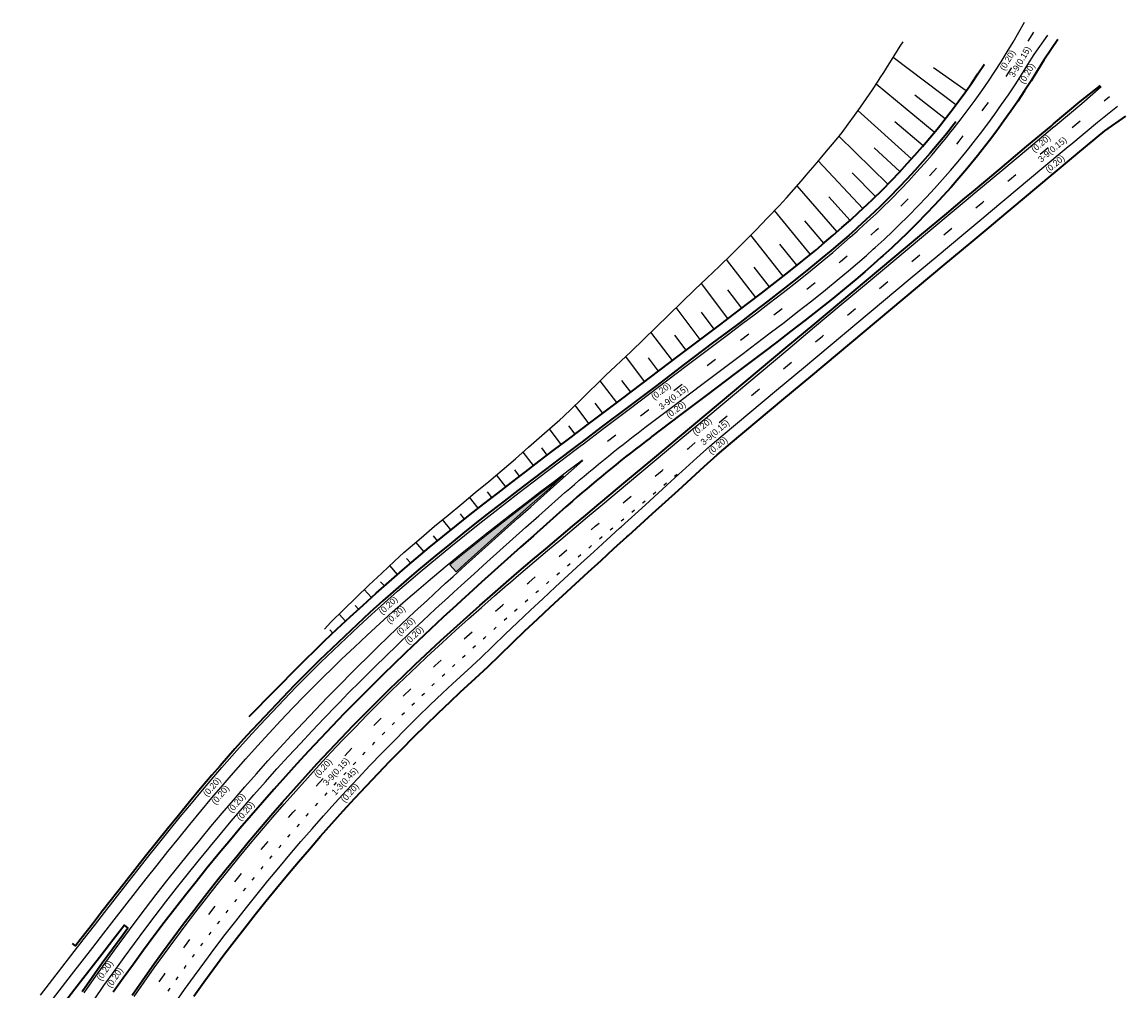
# Model space of a CAD drawing. Header units: metres. Extents: x 84265 to 85604, y 451334 to 452912.
# Tile 7 of 7: x 85287 to 85604, y 452634 to 452912. Entities that reach past the tile are written whole.
import ezdxf

# ---------------------------------------------------------------- set-up
doc = ezdxf.new("R2010")
doc.units = ezdxf.units.M
doc.linetypes.add('13strp', pattern=[4, 1, -3])
doc.linetypes.add('39strp', pattern=[12, 3, -9])
for name, color, linetype, lineweight in [('gw-nw-kruinlijn', 90, 'CONTINUOUS', 35), ('gw-nw-taludarc', 90, 'CONTINUOUS', 25), ('gw-nw-teenlijn', 90, 'CONTINUOUS', 25), ('mk-nw-13streep 0.45', 7, '13strp', 25), ('mk-nw-39streep 0.15', 7, '39strp', 25), ('mk-nw-streep 0.20', 7, 'CONTINUOUS', 25), ('mk-nw-t18_1000', 7, 'CONTINUOUS', 18), ('mk-nw-vlakmark', 7, 'CONTINUOUS', 18), ('vh-nw-randverharding nieuw', 6, 'CONTINUOUS', 35), ('vh-nw-randverharding oud', 6, 'CONTINUOUS', 35)]:
    doc.layers.add(name, color=color, linetype=linetype, lineweight=lineweight)
doc.styles.add('rtw_iso', font='iso-rtw.shx')

msp = doc.modelspace()

# ---------------------------------------------------------------- hatches: boundary and pattern name
at = {"layer": 'mk-nw-vlakmark'}
msp.add_hatch(color=256, dxfattribs=at).paths.add_polyline_path([(85411.98, 452754.06), (85410.16, 452756.06), (85412.94, 452758.34), (85416.81, 452761.46), (85420.7, 452764.56), (85424.62, 452767.63), (85428.55, 452770.69), (85432.5, 452773.74), (85436.46, 452776.77), (85440.43, 452779.79), (85442.78, 452781.57), (85440.64, 452779.68), (85438.74, 452777.99), (85435.95, 452775.52), (85433.16, 452773.04), (85429.42, 452769.72), (85425.69, 452766.4), (85421.96, 452763.06), (85418.24, 452759.72), (85414.52, 452756.37)])

# ---------------------------------------------------------------- linework, layer by layer
at = {"layer": 'gw-nw-kruinlijn', "flags": 128}
msp.add_lwpolyline([(85352.57, 452712.53), (85367.04, 452727.14), (85369.65, 452729.73), (85370.62, 452730.69), (85374.23, 452734.2), (85377.87, 452737.67), (85381.55, 452741.11), (85385.26, 452744.52), (85389, 452747.89), (85392.78, 452751.22), (85396.58, 452754.52), (85399.31, 452756.84), (85404.29, 452761), (85408.18, 452764.19), (85412.09, 452767.35), (85416.02, 452770.48), (85419.97, 452773.58), (85423.93, 452776.66), (85427.9, 452779.73), (85431.88, 452782.77), (85435.86, 452785.8), (85439.85, 452788.83), (85443.85, 452791.84), (85445.36, 452792.99), (85446.34, 452793.73), (85451.83, 452797.87), (85459.8, 452803.9), (85467.78, 452809.93), (85475.76, 452815.95), (85483.74, 452821.98), (85487.96, 452825.17), (85491.72, 452828.01), (85495.69, 452831.02), (85499.65, 452834.05), (85503.59, 452837.09), (85507.5, 452840.16), (85511.37, 452843.26), (85515.2, 452846.4), (85517.73, 452848.52), (85520.24, 452850.66), (85522.72, 452852.82), (85524.65, 452854.53), (85525.18, 452855.01), (85527.6, 452857.23), (85530, 452859.47), (85531.62, 452861.03), (85534.32, 452863.7), (85536.98, 452866.4), (85539.24, 452868.78), (85541.47, 452871.19), (85543.66, 452873.63), (85545.82, 452876.1), (85547.94, 452878.6), (85550.02, 452881.13), (85550.79, 452882.09), (85552.07, 452883.69), (85554.08, 452886.28), (85556.05, 452888.9), (85557.99, 452891.55), (85559.88, 452894.22), (85561.74, 452896.93), (85563.56, 452899.65), (85563.65, 452899.78)], dxfattribs=at)
at = {"layer": 'gw-nw-taludarc'}
for p, q in [((85555.42, 452888.06), (85537.4, 452901.63)), ((85558.37, 452892.09), (85549.04, 452898.71)), ((85549.24, 452880.19), (85532.52, 452893.96)), ((85552.37, 452884.09), (85543.64, 452890.87)), ((85542.73, 452872.6), (85527.33, 452886.43)), ((85546.03, 452876.35), (85537.95, 452883.2)), ((85535.9, 452865.3), (85521.88, 452879.06)), ((85539.36, 452868.91), (85531.96, 452875.75)), ((85528.75, 452858.31), (85515.96, 452871.94)), ((85532.36, 452861.76), (85525.63, 452868.59)), ((85521.33, 452851.61), (85509.83, 452864.8)), ((85525.07, 452854.92), (85518.99, 452861.67)), ((85513.69, 452845.16), (85503.39, 452857.72)), ((85517.53, 452848.35), (85512.12, 452854.82)), ((85505.89, 452838.9), (85496.62, 452850.71)), ((85509.8, 452842.01), (85504.92, 452848.11)), ((85497.98, 452832.77), (85489.61, 452843.73)), ((85501.95, 452835.82), (85497.55, 452841.51)), ((85490.02, 452826.72), (85482.38, 452836.83)), ((85494.01, 452829.74), (85490.01, 452835.01)), ((85482.04, 452820.7), (85475.1, 452829.88)), ((85486.03, 452823.71), (85482.38, 452828.54)), ((85474.06, 452814.67), (85467.91, 452822.81)), ((85478.05, 452817.68), (85474.78, 452822.01)), ((85466.08, 452808.64), (85460.66, 452815.81)), ((85470.07, 452811.65), (85467.19, 452815.48)), ((85458.1, 452802.61), (85453.37, 452808.89)), ((85462.09, 452805.63), (85459.55, 452809)), ((85454.11, 452799.6), (85451.94, 452802.48)), ((85450.12, 452796.59), (85446.15, 452801.85)), ((85446.13, 452793.57), (85444.33, 452795.96)), ((85442.15, 452790.56), (85438.74, 452795.07)), ((85438.16, 452787.54), (85436.56, 452789.65)), ((85434.18, 452784.52), (85431.2, 452788.43)), ((85430.2, 452781.49), (85428.81, 452783.3)), ((85426.23, 452778.44), (85423.59, 452781.87)), ((85422.28, 452775.38), (85421, 452777.03)), ((85418.34, 452772.3), (85415.86, 452775.46)), ((85414.42, 452769.2), (85413.2, 452770.73)), ((85410.51, 452766.08), (85408.12, 452769.04)), ((85406.63, 452762.93), (85405.45, 452764.37)), ((85402.78, 452759.74), (85400.43, 452762.55)), ((85398.95, 452756.53), (85397.78, 452757.89)), ((85395.15, 452753.28), (85392.93, 452755.84)), ((85387.65, 452746.67), (85385.61, 452748.93)), ((85391.38, 452749.99), (85390.32, 452751.19)), ((85383.94, 452743.31), (85382.97, 452744.37)), ((85380.27, 452739.91), (85378.39, 452741.93)), ((85376.63, 452736.49), (85375.75, 452737.41))]:
    msp.add_line(p, q, dxfattribs=at)
at = {"layer": 'gw-nw-teenlijn', "flags": 128}
msp.add_lwpolyline([(85374.19, 452737.6), (85376.03, 452739.62), (85379.65, 452743.17), (85383.28, 452746.69), (85386.94, 452750.2), (85390.62, 452753.68), (85394.33, 452757.14), (85396.99, 452759.59), (85401.93, 452763.85), (85405.8, 452767.11), (85409.69, 452770.35), (85413.58, 452773.57), (85417.45, 452776.79), (85421.34, 452780.01), (85425.22, 452783.22), (85429.03, 452786.5), (85432.8, 452789.84), (85436.55, 452793.19), (85440.35, 452796.47), (85441.8, 452797.69), (85442.72, 452798.52), (85447.69, 452803.34), (85454.9, 452810.39), (85462.23, 452817.28), (85469.45, 452824.31), (85476.64, 452831.39), (85480.49, 452835.05), (85483.93, 452838.3), (85487.54, 452841.73), (85491.1, 452845.17), (85494.6, 452848.64), (85498.01, 452852.14), (85501.38, 452855.6), (85504.68, 452859.09), (85506.83, 452861.42), (85508.93, 452863.77), (85510.99, 452866.13), (85512.54, 452868.01), (85512.99, 452868.51), (85515.01, 452870.83), (85517, 452873.15), (85518.34, 452874.74), (85520.56, 452877.43), (85522.75, 452880.14), (85524.55, 452882.56), (85526.31, 452885), (85528.05, 452887.44), (85529.77, 452889.9), (85531.45, 452892.37), (85533.12, 452894.84), (85533.72, 452895.78), (85534.73, 452897.35), (85536.31, 452899.87), (85537.87, 452902.39), (85539.41, 452904.93), (85540.34, 452906.18)], dxfattribs=at)
at = {"layer": 'mk-nw-13streep 0.45', "flags": 128}
msp.add_lwpolyline([(85293.27, 452576.1), (85296.61, 452582.08), (85299.06, 452586.39), (85301.54, 452590.67), (85303.79, 452594.49), (85306.6, 452599.16), (85309.18, 452603.37), (85311.8, 452607.56), (85314.45, 452611.73), (85317.14, 452615.88), (85319.07, 452618.82), (85319.86, 452620.01), (85322.62, 452624.11), (85325.41, 452628.19), (85328.23, 452632.24), (85331.09, 452636.28), (85333.98, 452640.28), (85336.9, 452644.27), (85339.86, 452648.23), (85342.85, 452652.16), (85345.87, 452656.07), (85348.93, 452659.96), (85352.02, 452663.81), (85355.14, 452667.65), (85358.29, 452671.45), (85361.47, 452675.23), (85364.68, 452678.99), (85367.93, 452682.71), (85371.21, 452686.41), (85374.51, 452690.09), (85377.85, 452693.73), (85381.22, 452697.35), (85384.62, 452700.94), (85388.05, 452704.5), (85391.5, 452708.03), (85394.99, 452711.53), (85398.5, 452715), (85402.05, 452718.45), (85405.62, 452721.86), (85408.46, 452724.53), (85412.86, 452728.6), (85416.51, 452731.93), (85420.2, 452735.24), (85423.91, 452738.53), (85427.64, 452741.8), (85431.39, 452745.06), (85431.51, 452745.15), (85435.16, 452748.3), (85438.95, 452751.53), (85442.75, 452754.75), (85446.56, 452757.96), (85450.38, 452761.17), (85454.21, 452764.37), (85458.04, 452767.58), (85458.51, 452767.97), (85465.71, 452773.99), (85473.39, 452780.41), (85477.22, 452783.61)], dxfattribs=at)
at = {"layer": 'mk-nw-39streep 0.15', "flags": 128}
for points in [[(85455.4, 452791.54), (85464.1, 452798.21), (85472.08, 452804.24), (85480.06, 452810.27), (85488.04, 452816.29), (85492.25, 452819.48), (85496.02, 452822.32), (85500.01, 452825.35), (85503.99, 452828.4), (85507.97, 452831.47), (85511.92, 452834.58), (85515.85, 452837.72), (85519.75, 452840.92), (85522.33, 452843.08), (85524.89, 452845.26), (85527.43, 452847.48), (85529.41, 452849.23), (85529.95, 452849.72), (85532.44, 452852), (85534.91, 452854.31), (85536.58, 452855.92), (85539.37, 452858.66), (85542.11, 452861.45), (85544.44, 452863.9), (85546.73, 452866.39), (85548.99, 452868.9), (85551.22, 452871.45), (85553.4, 452874.03), (85555.55, 452876.64), (85556.35, 452877.63), (85557.66, 452879.28), (85559.74, 452881.95), (85561.77, 452884.66), (85563.77, 452887.39), (85565.73, 452890.14), (85567.64, 452892.93), (85569.52, 452895.74), (85571.35, 452898.58), (85573.15, 452901.45), (85574.88, 452904.31), (85574.88, 452904.31), (85578.43, 452910)], [(84866.97, 452080.22), (84887.38, 452105.06), (84891.91, 452110.38), (84898.39, 452117.97), (84904.91, 452125.53), (84908.19, 452129.29), (84911.48, 452133.04), (84914.78, 452136.77), (84918.11, 452140.47), (84921.45, 452144.16), (84924.83, 452147.82), (84927.51, 452150.69), (84930.2, 452153.54), (84931.65, 452155.05), (84933.02, 452156.47), (84935.1, 452158.62), (84938.59, 452162.17), (84942.11, 452165.68), (84945.66, 452169.16), (84949.23, 452172.61), (84952.84, 452176.03), (84956.48, 452179.42), (84960.14, 452182.78), (84963.84, 452186.11), (84967.56, 452189.4), (84971.31, 452192.66), (84975.09, 452195.89), (84978.9, 452199.09), (84982.73, 452202.25), (84986.59, 452205.38), (84990.48, 452208.48), (84992.22, 452209.85), (84995.27, 452212.22), (84998.33, 452214.58), (85002.3, 452217.58), (85006.29, 452220.56), (85010.3, 452223.51), (85014.33, 452226.45), (85018.37, 452229.36), (85022.43, 452232.26), (85026.5, 452235.15), (85030.58, 452238.02), (85034.67, 452240.89), (85038.76, 452243.75), (85041.68, 452245.78), (85044.6, 452247.82), (85046.96, 452249.46), (85055.17, 452255.2), (85057.75, 452257.02), (85059.27, 452258.09), (85063.36, 452260.99), (85067.43, 452263.91), (85071.5, 452266.86), (85075.54, 452269.84), (85079.57, 452272.86), (85083.04, 452275.51), (85086.49, 452278.19), (85087.54, 452279.01), (85091.48, 452282.15), (85095.38, 452285.33), (85099.25, 452288.55), (85103.08, 452291.82), (85103.3, 452292), (85106.88, 452295.13), (85110.65, 452298.48), (85114.37, 452301.87), (85118.06, 452305.3), (85121.71, 452308.76), (85125.32, 452312.27), (85128.9, 452315.82), (85132.44, 452319.41), (85135.93, 452323.03), (85139.39, 452326.7), (85142.81, 452330.4), (85144.44, 452332.19), (85146.18, 452334.13), (85149.52, 452337.91), (85152.81, 452341.72), (85156.07, 452345.56), (85159.28, 452349.44), (85162.45, 452353.36), (85165.57, 452357.3), (85168.66, 452361.29), (85171.7, 452365.3), (85174.69, 452369.35), (85177.64, 452373.43), (85180.55, 452377.55), (85183.41, 452381.69), (85186.23, 452385.87), (85189, 452390.07), (85191.73, 452394.31), (85194.41, 452398.57), (85196.65, 452402.23), (85198.86, 452405.91), (85199.62, 452407.19), (85202.16, 452411.53), (85204.66, 452415.9), (85207.12, 452420.29), (85209.54, 452424.69), (85211.93, 452429.1), (85214.3, 452433.52), (85216.65, 452437.95), (85218.98, 452442.38), (85221.3, 452446.82), (85223.62, 452451.25), (85223.65, 452451.32), (85228.24, 452460.12), (85232.87, 452468.98), (85237.49, 452477.85), (85242.12, 452486.72), (85246.75, 452495.58), (85251.37, 452504.45), (85256, 452513.31), (85260.62, 452522.18), (85263.66, 452527.99), (85265.25, 452531.04), (85268.87, 452537.97), (85269.88, 452539.91), (85274.51, 452548.77), (85279.16, 452557.6), (85281.5, 452562.01), (85283.86, 452566.4), (85286.23, 452570.79), (85288.62, 452575.16), (85288.65, 452575.21), (85291.03, 452579.52), (85293.47, 452583.86), (85295.94, 452588.18), (85298.43, 452592.48), (85300.7, 452596.33), (85303.52, 452601.03), (85306.12, 452605.27), (85308.76, 452609.48), (85311.42, 452613.68), (85314.13, 452617.85), (85316.07, 452620.8), (85316.87, 452622), (85319.64, 452626.13), (85322.44, 452630.23), (85325.29, 452634.31), (85328.16, 452638.37), (85331.07, 452642.4), (85334.01, 452646.41), (85336.99, 452650.39), (85339.99, 452654.35), (85343.03, 452658.29), (85346.11, 452662.19), (85349.21, 452666.08), (85352.35, 452669.93), (85355.52, 452673.76), (85358.73, 452677.56), (85361.96, 452681.34), (85365.23, 452685.09), (85368.52, 452688.81), (85371.85, 452692.51), (85375.21, 452696.17), (85378.6, 452699.81), (85382.01, 452703.42), (85385.46, 452707), (85388.94, 452710.56), (85392.45, 452714.08), (85395.99, 452717.57), (85399.55, 452721.04), (85403.15, 452724.47), (85406, 452727.16), (85410.42, 452731.25), (85414.1, 452734.6), (85417.8, 452737.93), (85421.53, 452741.23), (85425.28, 452744.52), (85429.04, 452747.78), (85429.16, 452747.88), (85432.82, 452751.03), (85436.62, 452754.27), (85440.43, 452757.49), (85444.24, 452760.71), (85448.07, 452763.92), (85451.9, 452767.13), (85455.73, 452770.34), (85456.2, 452770.73), (85463.4, 452776.75), (85471.08, 452783.17), (85478.75, 452789.58), (85486.42, 452796), (85494.09, 452802.41), (85501.76, 452808.82), (85509.44, 452815.24), (85517.11, 452821.65), (85524.78, 452828.07), (85532.45, 452834.48), (85540.12, 452840.9), (85547.8, 452847.31), (85555.47, 452853.72), (85560.65, 452858.05), (85563.14, 452860.14), (85570.81, 452866.55), (85578.48, 452872.97), (85585.44, 452878.78), (85586.15, 452879.38), (85593.83, 452885.79), (85599.54, 452890.47)]]:
    msp.add_lwpolyline(points, dxfattribs=at)
at = {"layer": 'mk-nw-streep 0.20', "flags": 128}
for points in [[(85292.67, 452632.59), (85298.8, 452640.49), (85304.93, 452648.39), (85308.14, 452652.52), (85311.07, 452656.29), (85317.22, 452664.17), (85320.3, 452668.11), (85323.4, 452672.03), (85326.52, 452675.94), (85329.65, 452679.84), (85332.81, 452683.72), (85335.99, 452687.58), (85339.2, 452691.41), (85342.44, 452695.22), (85344.77, 452697.92), (85349.02, 452702.75), (85352.37, 452706.46), (85355.75, 452710.15), (85359.17, 452713.8), (85362.62, 452717.42), (85366.1, 452721.01), (85369.62, 452724.56), (85372.21, 452727.13), (85373.18, 452728.08), (85376.76, 452731.57), (85380.38, 452735.02), (85384.03, 452738.43), (85387.72, 452741.82), (85391.43, 452745.16), (85395.18, 452748.47), (85398.96, 452751.75), (85401.67, 452754.06), (85406.61, 452758.19), (85410.48, 452761.36), (85414.37, 452764.5), (85418.28, 452767.62), (85422.21, 452770.71), (85426.16, 452773.78), (85430.12, 452776.83), (85434.09, 452779.87), (85438.07, 452782.9), (85442.06, 452785.92), (85446.05, 452788.93), (85447.56, 452790.07), (85448.54, 452790.82), (85454.02, 452794.96), (85462, 452800.99), (85469.98, 452807.01), (85477.96, 452813.04), (85485.94, 452819.07), (85490.16, 452822.25), (85493.92, 452825.1), (85497.9, 452828.12), (85501.88, 452831.15), (85505.83, 452834.21), (85509.76, 452837.3), (85513.67, 452840.42), (85517.53, 452843.59), (85520.09, 452845.73), (85522.62, 452847.89), (85525.13, 452850.08), (85527.08, 452851.82), (85527.62, 452852.3), (85530.08, 452854.55), (85532.51, 452856.83), (85534.16, 452858.41), (85536.91, 452861.12), (85539.61, 452863.87), (85541.9, 452866.28), (85544.17, 452868.73), (85546.39, 452871.21), (85548.58, 452873.72), (85550.74, 452876.26), (85552.85, 452878.83), (85553.64, 452879.8), (85554.94, 452881.43), (85556.98, 452884.07), (85558.98, 452886.73), (85560.95, 452889.42), (85562.88, 452892.13), (85564.77, 452894.88), (85566.61, 452897.65), (85568.42, 452900.45), (85570.19, 452903.27), (85571.9, 452906.09), (85571.9, 452906.09), (85575.15, 452911.82)], [(85319.58, 452632.21), (85322.44, 452636.31), (85325.33, 452640.39), (85328.26, 452644.45), (85331.22, 452648.48), (85334.21, 452652.48), (85337.24, 452656.47), (85340.29, 452660.42), (85343.39, 452664.35), (85346.51, 452668.26), (85349.67, 452672.14), (85352.86, 452675.99), (85356.08, 452679.81), (85359.33, 452683.61), (85362.61, 452687.38), (85365.93, 452691.13), (85369.28, 452694.84), (85372.65, 452698.53), (85376.06, 452702.19), (85379.5, 452705.82), (85382.97, 452709.42), (85386.47, 452713), (85390, 452716.54), (85393.55, 452720.06), (85397.14, 452723.54), (85400.76, 452727), (85403.62, 452729.7), (85408.07, 452733.81), (85411.77, 452737.18), (85415.49, 452740.52), (85419.23, 452743.84), (85422.99, 452747.13), (85426.77, 452750.41), (85426.89, 452750.51), (85430.56, 452753.67), (85434.37, 452756.92), (85438.18, 452760.15), (85442.01, 452763.37), (85445.83, 452766.59), (85449.67, 452769.8), (85453.5, 452773.01), (85453.97, 452773.39), (85461.18, 452779.42), (85468.85, 452785.83), (85476.52, 452792.25), (85484.19, 452798.66), (85491.86, 452805.08), (85499.53, 452811.49), (85507.21, 452817.9), (85514.88, 452824.32), (85522.55, 452830.73), (85530.22, 452837.15), (85537.89, 452843.56), (85545.57, 452849.98), (85553.24, 452856.39), (85558.42, 452860.72), (85560.91, 452862.8), (85568.58, 452869.22), (85576.25, 452875.63), (85583.21, 452881.45), (85583.93, 452882.05), (85591.6, 452888.46), (85597.1, 452893.38)], [(85331.2, 452630.16), (85334.04, 452634.17), (85336.91, 452638.15), (85339.82, 452642.11), (85342.76, 452646.05), (85345.73, 452649.96), (85348.73, 452653.84), (85351.77, 452657.7), (85354.84, 452661.54), (85357.94, 452665.35), (85361.07, 452669.13), (85364.23, 452672.89), (85367.43, 452676.62), (85370.65, 452680.32), (85373.91, 452684), (85377.2, 452687.65), (85380.51, 452691.27), (85383.86, 452694.87), (85387.24, 452698.43), (85390.65, 452701.97), (85394.08, 452705.48), (85397.55, 452708.96), (85401.04, 452712.41), (85404.56, 452715.83), (85408.12, 452719.23), (85410.93, 452721.88), (85415.31, 452725.93), (85418.95, 452729.24), (85422.48, 452732.69), (85426.03, 452736.12), (85429.61, 452739.54), (85433.22, 452742.94), (85433.33, 452743.05), (85436.84, 452746.33), (85440.49, 452749.72), (85444.15, 452753.09), (85447.82, 452756.46), (85451.5, 452759.82), (85455.2, 452763.19), (85458.9, 452766.55), (85459.34, 452766.96), (85466.3, 452773.29), (85473.71, 452780.02), (85481.11, 452786.76), (85484.81, 452790.12), (85488.65, 452793.33), (85496.32, 452799.74), (85503.99, 452806.16), (85511.66, 452812.57), (85519.34, 452818.99), (85527.01, 452825.4), (85534.68, 452831.81), (85542.35, 452838.23), (85550.02, 452844.64), (85557.7, 452851.06), (85562.87, 452855.39), (85565.37, 452857.47), (85573.04, 452863.89), (85580.71, 452870.3), (85587.67, 452876.11), (85588.38, 452876.71), (85596.06, 452883.13), (85601.86, 452887.69)], [(85295.43, 452630.45), (85301.56, 452638.35), (85307.7, 452646.24), (85310.91, 452650.37), (85313.83, 452654.14), (85319.97, 452662.02), (85323.05, 452665.94), (85326.14, 452669.86), (85329.25, 452673.76), (85332.37, 452677.64), (85335.52, 452681.5), (85338.68, 452685.34), (85341.87, 452689.15), (85345.1, 452692.94), (85347.41, 452695.62), (85351.64, 452700.42), (85354.96, 452704.11), (85358.32, 452707.77), (85361.71, 452711.4), (85365.14, 452714.99), (85368.6, 452718.56), (85372.1, 452722.09), (85374.67, 452724.64), (85375.63, 452725.58), (85379.19, 452729.04), (85382.78, 452732.47), (85386.41, 452735.87), (85390.07, 452739.23), (85393.76, 452742.55), (85397.49, 452745.84), (85401.24, 452749.09), (85403.93, 452751.39), (85408.84, 452755.49), (85412.69, 452758.65), (85416.56, 452761.77), (85420.45, 452764.87), (85424.37, 452767.95), (85428.3, 452771.01), (85432.25, 452774.05), (85436.21, 452777.09), (85440.19, 452780.11), (85444.17, 452783.12), (85448.16, 452786.14), (85448.18, 452786.16)], [(85305.21, 452633.21), (85308.07, 452637.31), (85310.97, 452641.39), (85313.9, 452645.44), (85316.86, 452649.47), (85319.84, 452653.48), (85322.86, 452657.47), (85325.91, 452661.44), (85328.99, 452665.38), (85332.09, 452669.3), (85335.23, 452673.19), (85338.39, 452677.07), (85338.8, 452677.56), (85341.58, 452680.92), (85344.81, 452684.74), (85348.06, 452688.54), (85351.33, 452692.32), (85354.64, 452696.07), (85357.98, 452699.8), (85361.34, 452703.5), (85364.73, 452707.17), (85368.14, 452710.83), (85371.59, 452714.45), (85375.06, 452718.05), (85375.98, 452719), (85378.56, 452721.62), (85382.08, 452725.17), (85383.9, 452726.99), (85386.55, 452729.6), (85389.21, 452732.19), (85392.81, 452735.66), (85396.43, 452739.11), (85400.07, 452742.54), (85403.73, 452745.95), (85407.4, 452749.34), (85408.97, 452750.78), (85411.09, 452752.71), (85414.79, 452756.08), (85418.5, 452759.43), (85422.22, 452762.77), (85425.95, 452766.1), (85429.69, 452769.42), (85433.43, 452772.74), (85436.22, 452775.22), (85439.01, 452777.69), (85440.91, 452779.38), (85448.35, 452785.97)]]:
    msp.add_lwpolyline(points, dxfattribs=at)
msp.add_lwpolyline([(85308.06, 452631.23), (85310.91, 452635.31), (85313.8, 452639.36), (85316.71, 452643.4), (85319.65, 452647.41), (85322.62, 452651.4), (85325.63, 452655.36), (85328.66, 452659.31), (85331.72, 452663.23), (85334.81, 452667.13), (85337.93, 452671.01), (85341.07, 452674.86), (85341.48, 452675.35), (85344.25, 452678.69), (85347.46, 452682.49), (85350.69, 452686.27), (85353.95, 452690.03), (85357.24, 452693.76), (85360.56, 452697.47), (85363.9, 452701.15), (85367.27, 452704.81), (85370.67, 452708.44), (85374.1, 452712.05), (85377.55, 452715.63), (85378.47, 452716.57), (85381.03, 452719.18), (85384.54, 452722.71), (85386.35, 452724.52), (85388.98, 452727.11), (85391.63, 452729.7), (85395.21, 452733.15), (85398.82, 452736.59), (85402.44, 452740), (85406.09, 452743.4), (85409.75, 452746.78), (85411.32, 452748.21), (85413.43, 452750.15), (85417.12, 452753.5), (85420.83, 452756.84), (85424.54, 452760.18), (85428.27, 452763.5), (85432, 452766.83), (85435.73, 452770.14), (85438.52, 452772.62), (85441.31, 452775.09), (85443.21, 452776.78), (85443.21, 452776.78, -0.01784), (85465.68, 452795.05), (85466.19, 452795.44), (85474.17, 452801.47), (85482.15, 452807.49), (85490.13, 452813.52), (85494.35, 452816.71), (85498.11, 452819.55), (85502.11, 452822.59), (85506.11, 452825.64), (85510.1, 452828.73), (85514.08, 452831.85), (85518.04, 452835.02), (85521.97, 452838.24), (85524.57, 452840.42), (85527.16, 452842.63), (85529.73, 452844.87), (85531.73, 452846.65), (85532.28, 452847.14), (85534.8, 452849.45), (85537.3, 452851.79), (85539, 452853.42), (85541.83, 452856.21), (85544.61, 452859.04), (85546.97, 452861.53), (85549.3, 452864.05), (85551.6, 452866.6), (85553.85, 452869.18), (85556.07, 452871.8), (85558.25, 452874.45), (85559.06, 452875.45), (85560.39, 452877.13), (85562.5, 452879.84), (85564.56, 452882.58), (85566.59, 452885.35), (85568.57, 452888.15), (85570.52, 452890.98), (85572.42, 452893.84), (85574.29, 452896.72), (85576.11, 452899.63), (85577.87, 452902.53), (85577.87, 452902.53), (85581.83, 452908.1)], format="xyb", dxfattribs=at)
at = {"layer": 'mk-nw-vlakmark', "flags": 128}
msp.add_lwpolyline([(85411.98, 452754.06), (85410.16, 452756.06), (85412.94, 452758.34), (85416.81, 452761.46), (85420.7, 452764.56), (85424.62, 452767.63), (85428.55, 452770.69), (85432.5, 452773.74), (85436.46, 452776.77), (85440.43, 452779.79), (85442.78, 452781.57), (85440.64, 452779.68), (85438.74, 452777.99), (85435.95, 452775.52), (85433.16, 452773.04), (85429.42, 452769.72), (85425.69, 452766.4), (85421.96, 452763.06), (85418.24, 452759.72), (85414.52, 452756.37)], close=True, dxfattribs=at)
at = {"layer": 'vh-nw-randverharding nieuw', "flags": 128}
msp.add_lwpolyline([(85584.68, 452906.79), (85580.66, 452900.86), (85580.66, 452900.86), (85578.87, 452897.92), (85577.03, 452894.97), (85575.14, 452892.05), (85573.21, 452889.16), (85571.24, 452886.29), (85569.23, 452883.46), (85567.17, 452880.65), (85565.08, 452877.87), (85562.95, 452875.12), (85561.59, 452873.42), (85560.78, 452872.4), (85558.56, 452869.72), (85556.32, 452867.07), (85554.03, 452864.44), (85551.7, 452861.86), (85549.34, 452859.3), (85546.94, 452856.78), (85544.13, 452853.91), (85541.26, 452851.09), (85539.54, 452849.44), (85537.01, 452847.06), (85534.46, 452844.73), (85533.9, 452844.23), (85531.88, 452842.43), (85529.28, 452840.17), (85526.67, 452837.94), (85524.05, 452835.74), (85520.08, 452832.49), (85516.1, 452829.3), (85512.1, 452826.16), (85508.09, 452823.07), (85504.08, 452820), (85500.08, 452816.96), (85496.31, 452814.11), (85492.09, 452810.93), (85484.11, 452804.9), (85476.13, 452798.87), (85468.15, 452792.85), (85467.74, 452792.53, 0.017729), (85445.37, 452774.35), (85445.37, 452774.35), (85443.47, 452772.66), (85440.68, 452770.19), (85437.89, 452767.71), (85434.16, 452764.4), (85430.43, 452761.08), (85426.71, 452757.76), (85423, 452754.43), (85419.3, 452751.09), (85415.62, 452747.74), (85413.51, 452745.82), (85411.95, 452744.39), (85408.3, 452741.02), (85404.67, 452737.63), (85401.05, 452734.23), (85397.46, 452730.81), (85393.89, 452727.36), (85391.26, 452724.79), (85388.64, 452722.21), (85386.83, 452720.41), (85383.35, 452716.9), (85380.79, 452714.3), (85379.88, 452713.36), (85376.45, 452709.8), (85373.04, 452706.21), (85369.65, 452702.6), (85366.3, 452698.96), (85362.97, 452695.29), (85359.67, 452691.6), (85356.4, 452687.89), (85353.15, 452684.15), (85349.93, 452680.39), (85346.74, 452676.6), (85343.99, 452673.28), (85343.58, 452672.79), (85340.45, 452668.96), (85337.35, 452665.1), (85334.27, 452661.22), (85331.23, 452657.32), (85328.21, 452653.39), (85325.22, 452649.45), (85322.26, 452645.48), (85319.34, 452641.48), (85316.44, 452637.47), (85313.57, 452633.44)], format="xyb", dxfattribs=at)
for points in [[(85319.01, 452632.6), (85321.87, 452636.71), (85324.76, 452640.8), (85327.69, 452644.86), (85330.65, 452648.89), (85333.65, 452652.91), (85336.68, 452656.89), (85339.74, 452660.85), (85342.84, 452664.79), (85345.97, 452668.7), (85349.13, 452672.58), (85352.32, 452676.44), (85355.54, 452680.27), (85358.8, 452684.07), (85362.09, 452687.85), (85365.41, 452691.59), (85368.76, 452695.31), (85372.14, 452699.01), (85375.55, 452702.67), (85378.99, 452706.31), (85382.47, 452709.91), (85385.97, 452713.49), (85389.5, 452717.04), (85393.06, 452720.56), (85396.65, 452724.04), (85400.27, 452727.5), (85403.15, 452730.21), (85407.6, 452734.33), (85411.3, 452737.7), (85415.03, 452741.04), (85418.77, 452744.36), (85422.53, 452747.66), (85426.31, 452750.94), (85426.43, 452751.04), (85430.11, 452754.2), (85433.91, 452757.45), (85437.73, 452760.68), (85441.55, 452763.91), (85445.38, 452767.12), (85449.22, 452770.33), (85453.05, 452773.54), (85453.52, 452773.93), (85460.73, 452779.96), (85468.4, 452786.37), (85476.07, 452792.78), (85483.74, 452799.2), (85491.41, 452805.61), (85499.09, 452812.03), (85506.76, 452818.44), (85514.43, 452824.86), (85522.1, 452831.27), (85529.77, 452837.68), (85537.45, 452844.1), (85545.12, 452850.51), (85552.79, 452856.93), (85557.97, 452861.26), (85560.46, 452863.34), (85568.13, 452869.75), (85575.81, 452876.17), (85582.76, 452881.98), (85583.48, 452882.58), (85591.15, 452889), (85596.92, 452893.6)], [(85555.44, 452883.23), (85554.39, 452881.87), (85553.09, 452880.24), (85552.31, 452879.27), (85550.2, 452876.71), (85548.05, 452874.17), (85545.87, 452871.67), (85543.65, 452869.2), (85541.39, 452866.76), (85539.1, 452864.35), (85536.41, 452861.61), (85533.67, 452858.91), (85532.03, 452857.34), (85529.61, 452855.06), (85527.15, 452852.82), (85526.62, 452852.34), (85524.67, 452850.61), (85522.17, 452848.42), (85519.64, 452846.26), (85517.09, 452844.13), (85513.23, 452840.97), (85509.33, 452837.85), (85505.4, 452834.76), (85501.45, 452831.71), (85497.48, 452828.67), (85493.5, 452825.65), (85489.74, 452822.81), (85485.52, 452819.63), (85477.54, 452813.6), (85469.56, 452807.57), (85461.58, 452801.54), (85453.6, 452795.52), (85448.12, 452791.38), (85447.14, 452790.63), (85445.62, 452789.49), (85441.63, 452786.47), (85437.65, 452783.45), (85433.67, 452780.42), (85429.69, 452777.39), (85425.73, 452774.33), (85421.78, 452771.26), (85417.85, 452768.17), (85413.93, 452765.05), (85410.04, 452761.9), (85406.17, 452758.73), (85401.22, 452754.59), (85398.51, 452752.28), (85394.72, 452749), (85390.97, 452745.68), (85387.25, 452742.33), (85383.56, 452738.95), (85379.9, 452735.53), (85376.28, 452732.07), (85372.69, 452728.58), (85371.72, 452727.63), (85369.13, 452725.06), (85365.6, 452721.5), (85362.11, 452717.91), (85358.66, 452714.28), (85355.24, 452710.63), (85351.85, 452706.94), (85348.5, 452703.21), (85344.24, 452698.38), (85341.91, 452695.68), (85338.66, 452691.86), (85335.45, 452688.02), (85332.27, 452684.16), (85329.11, 452680.28), (85325.97, 452676.38), (85322.85, 452672.47), (85319.75, 452668.54), (85316.66, 452664.61), (85310.52, 452656.72), (85307.59, 452652.95), (85304.38, 452648.82), (85302.74, 452646.71), (85301.9, 452647.36)], [(85304.63, 452633.61), (85307.5, 452637.71), (85310.4, 452641.8), (85313.33, 452645.85), (85316.29, 452649.89), (85317.78, 452651.89), (85316.8, 452652.66), (85313.47, 452648.38), (85310.26, 452644.25), (85304.13, 452636.35), (85298, 452628.45)]]:
    msp.add_lwpolyline(points, dxfattribs=at)
at = {"layer": 'vh-nw-randverharding oud', "flags": 128}
msp.add_lwpolyline([(85336.68, 452632.28), (85339.54, 452636.24), (85342.43, 452640.18), (85345.35, 452644.09), (85348.31, 452647.98), (85351.29, 452651.84), (85354.31, 452655.68), (85357.37, 452659.5), (85360.45, 452663.29), (85363.56, 452667.05), (85366.71, 452670.78), (85369.89, 452674.49), (85373.1, 452678.18), (85376.33, 452681.83), (85379.6, 452685.46), (85382.9, 452689.07), (85386.23, 452692.64), (85389.59, 452696.19), (85392.98, 452699.71), (85396.39, 452703.2), (85399.84, 452706.66), (85403.32, 452710.09), (85406.82, 452713.49), (85410.35, 452716.87), (85413.15, 452719.51), (85417.5, 452723.53), (85421.13, 452726.83), (85424.64, 452730.27), (85428.18, 452733.69), (85431.75, 452737.09), (85435.34, 452740.48), (85435.45, 452740.59), (85438.96, 452743.87), (85442.59, 452747.24), (85446.25, 452750.61), (85449.91, 452753.97), (85453.59, 452757.33), (85457.28, 452760.7), (85460.98, 452764.06), (85461.43, 452764.47), (85468.39, 452770.8), (85475.79, 452777.53), (85483.2, 452784.26), (85486.9, 452787.63), (85490.73, 452790.84), (85498.41, 452797.25), (85506.08, 452803.66), (85513.75, 452810.08), (85521.42, 452816.49), (85529.09, 452822.91), (85536.76, 452829.32), (85544.44, 452835.74), (85552.11, 452842.15), (85559.78, 452848.56), (85564.96, 452852.89), (85567.45, 452854.98), (85575.12, 452861.39), (85582.8, 452867.81), (85589.75, 452873.62), (85590.47, 452874.22), (85598.14, 452880.63), (85604.24, 452884.86)], dxfattribs=at)

# ---------------------------------------------------------------- texts
at = {"layer": 'mk-nw-t18_1000', "style": 'rtw_iso'}
for s, rotation, p in [('(0.20)', 59.3518, (85569.4, 452897.73)), ('3-9(0.15)', 59.3518, (85572.11, 452895.77)), ('(0.20)', 59.3518, (85574.97, 452893.93)), ('(0.20)', 39.9719, (85577.97, 452874.28)), ('3-9(0.15)', 39.9719, (85579.96, 452871.45)), ('(0.20)', 39.9719, (85582.04, 452868.46)), ('(0.20)', 37.0662, (85468.81, 452803.3)), ('3-9(0.15)', 37.0662, (85470.97, 452800.43)), ('(0.20)', 37.0662, (85473.1, 452798)), ('(0.20)', 39.9719, (85480.77, 452793.03)), ('3-9(0.15)', 39.9719, (85483.09, 452790.26)), ('(0.20)', 39.9719, (85485.26, 452787.61)), ('(0.20)', 43, (85390.78, 452741.62)), ('(0.20)', 43, (85392.95, 452738.98)), ('(0.20)', 43.5, (85395.84, 452735.55)), ('(0.20)', 43.5, (85398.29, 452733.06)), ('(0.20)', 48, (85372.34, 452694.79)), ('3-9(0.15)', 47.5, (85374.9, 452692.48)), ('1-3(0.45)', 47.5, (85377.36, 452689.76)), ('(0.20)', 49.5, (85340.54, 452689.38)), ('(0.20)', 49.5, (85342.92, 452687.07)), ('(0.20)', 48, (85380.02, 452687.68)), ('(0.20)', 49.5, (85347.6, 452684.73)), ('(0.20)', 49.5, (85350.17, 452682.41)), ('(0.20)', 56, (85310.12, 452636.53)), ('(0.20)', 56, (85312.94, 452634.5))]:
    msp.add_text(s, height=1.8, rotation=rotation, dxfattribs=at).set_placement(p)

doc.saveas('drawing.dxf')
